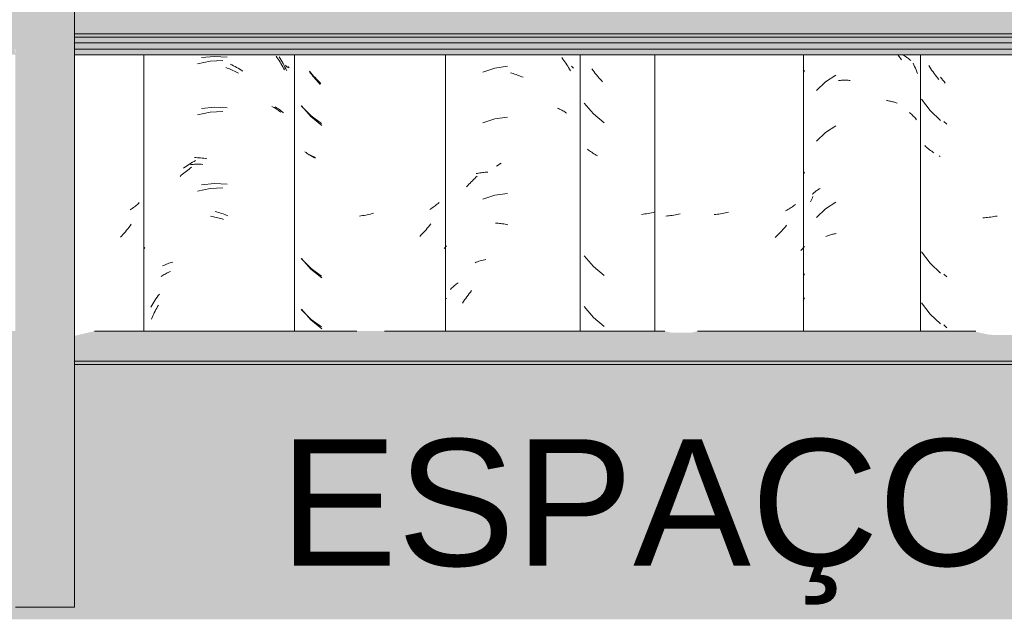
# Model space of a CAD drawing. Header units: metres. Extents: x 9.7 to 43.6, y -0.5 to 5.6.
# Tile 129 of 154: x 34.14 to 34.724, y 2.65 to 3.005. Entities that reach past the tile are written whole.
import ezdxf

# ---------------------------------------------------------------- set-up
doc = ezdxf.new("R2010")
doc.units = ezdxf.units.M
doc.layers.add('A-DETL', color=7, linetype='Continuous', lineweight=5, true_color=0x00a600)
for name, color, linetype, lineweight in [('A-GLAZ-CWMG', 7, 'Continuous', 5), ('A-ROOF', 7, 'Continuous', 5), ('A-WALL', 7, 'Continuous', 5), ('A-WALL-PATT', 7, 'Continuous', 5), ('G-ANNO-TEXT', 7, 'Continuous', 9)]:
    doc.layers.add(name, color=color, linetype=linetype, lineweight=lineweight)
doc.styles.add('Arial', font='arial.ttf', dxfattribs={"height": 0.075})

# ---------------------------------------------------------------- blocks, each defined once
blk = doc.blocks.new('FP_204-D')
at = {"layer": 'A-GLAZ-CWMG', "color": 9, "true_color": 0xc0c0c0}
for p, q in [((-16.25054, 2.97703), (-16.25115, 2.97798)), ((-16.24992, 2.97609), (-16.25054, 2.97703)), ((-16.24928, 2.97517), (-16.24992, 2.97609)), ((-16.24864, 2.97425), (-16.24928, 2.97517)), ((-16.24797, 2.97335), (-16.24864, 2.97425)), ((-16.2473, 2.97246), (-16.24797, 2.97335)), ((-16.24662, 2.97158), (-16.2473, 2.97246)), ((-16.24592, 2.97071), (-16.24662, 2.97158)), ((-16.24521, 2.96986), (-16.24592, 2.97071)), ((-16.2554, 2.95807), (-16.25037, 2.95133)), ((-16.25037, 2.95133), (-16.24428, 2.94551)), ((-16.25301, 2.9301), (-16.25357, 2.93062)), ((-16.25245, 2.9296), (-16.25301, 2.9301)), ((-16.25187, 2.9291), (-16.25245, 2.9296)), ((-16.25127, 2.92862), (-16.25187, 2.9291)), ((-16.25066, 2.92815), (-16.25127, 2.92862)), ((-16.25004, 2.92769), (-16.25066, 2.92815)), ((-16.24941, 2.92723), (-16.25004, 2.92769)), ((-16.24876, 2.9268), (-16.24941, 2.92723)), ((-16.24811, 2.92637), (-16.24876, 2.9268)), ((-16.2554, 2.86764), (-16.25037, 2.8609)), ((-16.25037, 2.8609), (-16.24428, 2.85508)), ((-16.2554, 2.8375), (-16.25037, 2.83076)), ((-16.25037, 2.83076), (-16.24428, 2.82494))]:
    blk.add_line(p, q, dxfattribs=at)
blk = doc.blocks.new('FP_205-D')
at = {"layer": 'A-GLAZ-CWMG', "color": 9, "true_color": 0xc0c0c0}
for p, q in [((-16.26928, 2.98394), (-16.26876, 2.98333)), ((-16.26876, 2.98333), (-16.26824, 2.98271)), ((-16.26824, 2.98271), (-16.26773, 2.98208)), ((-16.26639, 2.98428), (-16.26591, 2.98401)), ((-16.26591, 2.98401), (-16.26545, 2.98373)), ((-16.26545, 2.98373), (-16.26499, 2.98343)), ((-16.26499, 2.98343), (-16.26454, 2.98314)), ((-16.26454, 2.98314), (-16.26411, 2.98283)), ((-16.26411, 2.98283), (-16.26368, 2.98251)), ((-16.26773, 2.98208), (-16.26723, 2.98144)), ((-16.26368, 2.98251), (-16.26326, 2.98219)), ((-16.26326, 2.98219), (-16.26286, 2.98185)), ((-16.26286, 2.98185), (-16.26246, 2.98151)), ((-16.26246, 2.98151), (-16.26207, 2.98117)), ((-16.26207, 2.98117), (-16.2617, 2.98081)), ((-16.30624, 2.9724), (-16.31245, 2.96847)), ((-16.31245, 2.96847), (-16.31768, 2.96334)), ((-16.30468, 2.96913), (-16.30406, 2.96919)), ((-16.30406, 2.96919), (-16.30344, 2.96925)), ((-16.30344, 2.96925), (-16.30281, 2.96929)), ((-16.30281, 2.96929), (-16.30218, 2.96932)), ((-16.30218, 2.96932), (-16.30155, 2.96933)), ((-16.30155, 2.96933), (-16.30091, 2.96934)), ((-16.30091, 2.96934), (-16.30026, 2.96933)), ((-16.30026, 2.96933), (-16.29962, 2.96931)), ((-16.29962, 2.96931), (-16.29897, 2.96928)), ((-16.29897, 2.96928), (-16.29831, 2.96924)), ((-16.29831, 2.96924), (-16.29766, 2.96918)), ((-16.27622, 2.95733), (-16.27562, 2.95724)), ((-16.27562, 2.95724), (-16.27501, 2.95714)), ((-16.27501, 2.95714), (-16.27442, 2.95703)), ((-16.27442, 2.95703), (-16.27383, 2.95691)), ((-16.27383, 2.95691), (-16.27324, 2.95678)), ((-16.27324, 2.95678), (-16.27267, 2.95663)), ((-16.27267, 2.95663), (-16.2721, 2.95648)), ((-16.2721, 2.95648), (-16.27153, 2.95632)), ((-16.27153, 2.95632), (-16.27098, 2.95614)), ((-16.27098, 2.95614), (-16.27043, 2.95595)), ((-16.27043, 2.95595), (-16.26989, 2.95576)), ((-16.30624, 2.94226), (-16.31245, 2.93833)), ((-16.31245, 2.93833), (-16.31768, 2.9332)), ((-16.32017, 2.90167), (-16.31981, 2.90204)), ((-16.31981, 2.90204), (-16.31943, 2.90239)), ((-16.31943, 2.90239), (-16.31905, 2.90274)), ((-16.31905, 2.90274), (-16.31866, 2.90308)), ((-16.31866, 2.90308), (-16.31825, 2.90342)), ((-16.31825, 2.90342), (-16.31784, 2.90374)), ((-16.31784, 2.90374), (-16.31741, 2.90406)), ((-16.31741, 2.90406), (-16.31698, 2.90437)), ((-16.31698, 2.90437), (-16.31653, 2.90467)), ((-16.31653, 2.90467), (-16.31608, 2.90497)), ((-16.31608, 2.90497), (-16.31562, 2.90525)), ((-16.3212, 2.89724), (-16.32086, 2.89804)), ((-16.32086, 2.89804), (-16.32051, 2.89883)), ((-16.32051, 2.89883), (-16.32015, 2.89962)), ((-16.32015, 2.89962), (-16.31978, 2.90039)), ((-16.30624, 2.89705), (-16.31245, 2.89312)), ((-16.31245, 2.89312), (-16.31768, 2.88798)), ((-16.31057, 2.87741), (-16.31002, 2.87758)), ((-16.31002, 2.87758), (-16.30946, 2.87775)), ((-16.30946, 2.87775), (-16.30889, 2.87791)), ((-16.30889, 2.87791), (-16.30831, 2.87805)), ((-16.30831, 2.87805), (-16.30773, 2.87819)), ((-16.30773, 2.87819), (-16.30714, 2.87831)), ((-16.30714, 2.87831), (-16.30655, 2.87842)), ((-16.30655, 2.87842), (-16.30595, 2.87853)), ((-16.31219, 2.87681), (-16.31166, 2.87702)), ((-16.31166, 2.87702), (-16.31112, 2.87722)), ((-16.31112, 2.87722), (-16.31057, 2.87741))]:
    blk.add_line(p, q, dxfattribs=at)
blk = doc.blocks.new('FP_206-D')
at = {"layer": 'A-GLAZ-CWMG', "color": 9, "true_color": 0xc0c0c0}
for p, q in [((-16.32542, 2.97414), (-16.32481, 2.97518)), ((-16.32542, 2.91386), (-16.32481, 2.9149)), ((-16.33072, 2.89533), (-16.33135, 2.89487)), ((-16.33011, 2.8958), (-16.33072, 2.89533)), ((-16.37737, 2.88984), (-16.3783, 2.88975)), ((-16.37643, 2.88995), (-16.37737, 2.88984)), ((-16.3755, 2.89007), (-16.37643, 2.88995)), ((-16.37456, 2.89021), (-16.3755, 2.89007)), ((-16.37362, 2.89037), (-16.37456, 2.89021)), ((-16.37268, 2.89054), (-16.37362, 2.89037)), ((-16.37174, 2.89073), (-16.37268, 2.89054)), ((-16.3708, 2.89094), (-16.37174, 2.89073)), ((-16.36986, 2.89117), (-16.3708, 2.89094)), ((-16.33535, 2.89237), (-16.33606, 2.89199)), ((-16.33466, 2.89275), (-16.33535, 2.89237)), ((-16.33397, 2.89315), (-16.33466, 2.89275)), ((-16.3333, 2.89356), (-16.33397, 2.89315)), ((-16.33263, 2.89399), (-16.3333, 2.89356)), ((-16.33199, 2.89442), (-16.33263, 2.89399)), ((-16.33135, 2.89487), (-16.33199, 2.89442)), ((-16.33543, 2.88339), (-16.33615, 2.88254)), ((-16.34063, 2.87771), (-16.34142, 2.87695)), ((-16.33986, 2.87848), (-16.34063, 2.87771)), ((-16.3391, 2.87926), (-16.33986, 2.87848)), ((-16.33834, 2.88006), (-16.3391, 2.87926)), ((-16.3376, 2.88087), (-16.33834, 2.88006)), ((-16.33687, 2.8817), (-16.3376, 2.88087)), ((-16.33615, 2.88254), (-16.33687, 2.8817)), ((-16.34142, 2.87695), (-16.34221, 2.87621)), ((-16.32638, 2.86906), (-16.32693, 2.86849)), ((-16.32584, 2.86965), (-16.32638, 2.86906)), ((-16.32532, 2.87025), (-16.32584, 2.86965)), ((-16.32481, 2.87085), (-16.32532, 2.87025)), ((-16.32542, 2.85357), (-16.32481, 2.85461)), ((-16.32521, 2.8395), (-16.32562, 2.83863)), ((-16.32481, 2.84039), (-16.32521, 2.8395))]:
    blk.add_line(p, q, dxfattribs=at)
blk = doc.blocks.new('Rectangular Mullion - Telha Fibrocimento - Ondulada-1908998-D')
at = {"layer": 'A-GLAZ-CWMG'}
for p, q in [((-16.32532, 2.82071), (-16.32532, 2.98442)), ((-16.2561, 2.82071), (-16.2561, 2.98442))]:
    blk.add_line(p, q, dxfattribs=at)
for name in ['FP_206-D', 'FP_204-D', 'FP_205-D']:
    blk.add_blockref(name, (0, 0), dxfattribs=at)
blk = doc.blocks.new('FP_214-D')
at = {"layer": 'A-GLAZ-CWMG', "color": 9, "true_color": 0xc0c0c0}
for p, q in [((-16.50739, 2.91844), (-16.50649, 2.91903)), ((-16.50649, 2.91903), (-16.50559, 2.91961)), ((-16.50559, 2.91961), (-16.50468, 2.92017)), ((-16.52013, 2.86124), (-16.51937, 2.86154)), ((-16.51937, 2.86154), (-16.51859, 2.86183)), ((-16.51859, 2.86183), (-16.51781, 2.8621)), ((-16.51781, 2.8621), (-16.51701, 2.86236)), ((-16.51701, 2.86236), (-16.5162, 2.8626)), ((-16.5162, 2.8626), (-16.51539, 2.86282)), ((-16.51539, 2.86282), (-16.51456, 2.86303)), ((-16.51456, 2.86303), (-16.51373, 2.86322)), ((-16.52426, 2.84199), (-16.52356, 2.84291)), ((-16.52356, 2.84291), (-16.52285, 2.84381)), ((-16.52285, 2.84381), (-16.52213, 2.8447)), ((-16.52754, 2.8372), (-16.52691, 2.83818)), ((-16.52691, 2.83818), (-16.52627, 2.83915)), ((-16.52627, 2.83915), (-16.52561, 2.84011)), ((-16.52561, 2.84011), (-16.52494, 2.84105)), ((-16.52494, 2.84105), (-16.52426, 2.84199))]:
    blk.add_line(p, q, dxfattribs=at)
blk = doc.blocks.new('FP_215-D')
at = {"layer": 'A-GLAZ-CWMG', "color": 9, "true_color": 0xc0c0c0}
for p, q in [((-16.61759, 2.9736), (-16.61826, 2.9745)), ((-16.61691, 2.97272), (-16.61759, 2.9736)), ((-16.61622, 2.97184), (-16.61691, 2.97272)), ((-16.61552, 2.97098), (-16.61622, 2.97184)), ((-16.6148, 2.97014), (-16.61552, 2.97098)), ((-16.61408, 2.9693), (-16.6148, 2.97014)), ((-16.61334, 2.96848), (-16.61408, 2.9693)), ((-16.61259, 2.96768), (-16.61334, 2.96848)), ((-16.61183, 2.96689), (-16.61259, 2.96768)), ((-16.62297, 2.95422), (-16.6174, 2.94792)), ((-16.6174, 2.94792), (-16.61085, 2.94261)), ((-16.62031, 2.92646), (-16.62092, 2.92693)), ((-16.61968, 2.926), (-16.62031, 2.92646)), ((-16.61904, 2.92556), (-16.61968, 2.926)), ((-16.61839, 2.92513), (-16.61904, 2.92556)), ((-16.61772, 2.92471), (-16.61839, 2.92513)), ((-16.61705, 2.9243), (-16.61772, 2.92471)), ((-16.61636, 2.9239), (-16.61705, 2.9243)), ((-16.61566, 2.92352), (-16.61636, 2.9239)), ((-16.61494, 2.92315), (-16.61566, 2.92352)), ((-16.5431, 2.89543), (-16.54371, 2.89496)), ((-16.54249, 2.8959), (-16.5431, 2.89543)), ((-16.5419, 2.89639), (-16.54249, 2.8959)), ((-16.54132, 2.89689), (-16.5419, 2.89639)), ((-16.58587, 2.88928), (-16.58681, 2.88912)), ((-16.58493, 2.88945), (-16.58587, 2.88928)), ((-16.58399, 2.88965), (-16.58493, 2.88945)), ((-16.58305, 2.88986), (-16.58399, 2.88965)), ((-16.58211, 2.89008), (-16.58305, 2.88986)), ((-16.58116, 2.89033), (-16.58211, 2.89008)), ((-16.58022, 2.89059), (-16.58116, 2.89033)), ((-16.54631, 2.89322), (-16.54699, 2.89282)), ((-16.54564, 2.89364), (-16.54631, 2.89322)), ((-16.54499, 2.89407), (-16.54564, 2.89364)), ((-16.54434, 2.89451), (-16.54499, 2.89407)), ((-16.54371, 2.89496), (-16.54434, 2.89451)), ((-16.58775, 2.88898), (-16.58868, 2.88885)), ((-16.58681, 2.88912), (-16.58775, 2.88898)), ((-16.54707, 2.88336), (-16.54776, 2.88249)), ((-16.54639, 2.88424), (-16.54707, 2.88336)), ((-16.55216, 2.87754), (-16.55293, 2.87677)), ((-16.5514, 2.87833), (-16.55216, 2.87754)), ((-16.55065, 2.87914), (-16.5514, 2.87833)), ((-16.54991, 2.87995), (-16.55065, 2.87914)), ((-16.54918, 2.88078), (-16.54991, 2.87995)), ((-16.54847, 2.88163), (-16.54918, 2.88078)), ((-16.54776, 2.88249), (-16.54847, 2.88163)), ((-16.53791, 2.87024), (-16.53835, 2.86972)), ((-16.53748, 2.87076), (-16.53791, 2.87024)), ((-16.53706, 2.87128), (-16.53748, 2.87076)), ((-16.62297, 2.86379), (-16.6174, 2.85749)), ((-16.6174, 2.85749), (-16.61085, 2.85218)), ((-16.53706, 2.84009), (-16.53713, 2.83992)), ((-16.62297, 2.83365), (-16.6174, 2.82735)), ((-16.6174, 2.82735), (-16.61085, 2.82204))]:
    blk.add_line(p, q, dxfattribs=at)
blk = doc.blocks.new('FP_216-D')
at = {"layer": 'A-GLAZ-CWMG', "color": 9, "true_color": 0xc0c0c0}
for p, q in [((-16.67459, 2.98348), (-16.68219, 2.98271)), ((-16.66696, 2.98307), (-16.67459, 2.98348)), ((-16.63625, 2.98319), (-16.63563, 2.9822)), ((-16.6652, 2.9788), (-16.66426, 2.97837)), ((-16.66426, 2.97837), (-16.66332, 2.97791)), ((-16.66332, 2.97791), (-16.66238, 2.97744)), ((-16.66238, 2.97744), (-16.66146, 2.97695)), ((-16.66146, 2.97695), (-16.66053, 2.97644)), ((-16.63563, 2.9822), (-16.63503, 2.98119)), ((-16.63503, 2.98119), (-16.63445, 2.98018)), ((-16.63445, 2.98018), (-16.63387, 2.97915)), ((-16.63387, 2.97915), (-16.63332, 2.97811)), ((-16.63332, 2.97811), (-16.63278, 2.97706)), ((-16.63278, 2.97706), (-16.63225, 2.976)), ((-16.63112, 2.97755), (-16.63074, 2.97711)), ((-16.63074, 2.97711), (-16.63038, 2.97667)), ((-16.66053, 2.97644), (-16.65961, 2.97591)), ((-16.65961, 2.97591), (-16.6587, 2.97537)), ((-16.6587, 2.97537), (-16.65779, 2.9748)), ((-16.63225, 2.976), (-16.63174, 2.97494)), ((-16.63867, 2.95362), (-16.638, 2.95321)), ((-16.67459, 2.95333), (-16.68219, 2.95257)), ((-16.66696, 2.95292), (-16.67459, 2.95333)), ((-16.638, 2.95321), (-16.63735, 2.95279)), ((-16.63735, 2.95279), (-16.63671, 2.95236)), ((-16.63671, 2.95236), (-16.63608, 2.95191)), ((-16.63608, 2.95191), (-16.63547, 2.95145)), ((-16.63547, 2.95145), (-16.63487, 2.95098)), ((-16.63487, 2.95098), (-16.63429, 2.9505)), ((-16.63429, 2.9505), (-16.63372, 2.95001)), ((-16.69213, 2.91783), (-16.69124, 2.91845)), ((-16.69124, 2.91845), (-16.69034, 2.91905)), ((-16.69034, 2.91905), (-16.68944, 2.91964)), ((-16.68944, 2.91964), (-16.68854, 2.92021)), ((-16.68854, 2.92021), (-16.68762, 2.92076)), ((-16.68762, 2.92076), (-16.68671, 2.92129)), ((-16.68671, 2.92129), (-16.68578, 2.92181)), ((-16.68651, 2.9235), (-16.68559, 2.92348)), ((-16.68559, 2.92348), (-16.68466, 2.92343)), ((-16.68466, 2.92343), (-16.68373, 2.92337)), ((-16.68373, 2.92337), (-16.68279, 2.92329)), ((-16.68279, 2.92329), (-16.68185, 2.9232)), ((-16.68185, 2.9232), (-16.68091, 2.92308)), ((-16.68091, 2.92308), (-16.67996, 2.92295)), ((-16.67996, 2.92295), (-16.67901, 2.92279)), ((-16.69301, 2.91719), (-16.69213, 2.91783)), ((-16.67459, 2.90812), (-16.68219, 2.90735)), ((-16.66696, 2.90771), (-16.67459, 2.90812)), ((-16.67425, 2.89162), (-16.67329, 2.89135)), ((-16.67329, 2.89135), (-16.67234, 2.89107)), ((-16.67234, 2.89107), (-16.67138, 2.89077)), ((-16.67138, 2.89077), (-16.67043, 2.89046)), ((-16.67043, 2.89046), (-16.66947, 2.89012)), ((-16.66947, 2.89012), (-16.66852, 2.88976)), ((-16.66852, 2.88976), (-16.66757, 2.88939)), ((-16.66757, 2.88939), (-16.66662, 2.889)), ((-16.70461, 2.85968), (-16.70387, 2.86001)), ((-16.70387, 2.86001), (-16.70311, 2.86032)), ((-16.70311, 2.86032), (-16.70235, 2.86062)), ((-16.70235, 2.86062), (-16.70157, 2.8609)), ((-16.70157, 2.8609), (-16.70078, 2.86116)), ((-16.70078, 2.86116), (-16.69998, 2.86141)), ((-16.69998, 2.86141), (-16.69918, 2.86165)), ((-16.70534, 2.85934), (-16.70461, 2.85968)), ((-16.70794, 2.84177), (-16.70725, 2.8427)), ((-16.71176, 2.83593), (-16.71116, 2.83693)), ((-16.71116, 2.83693), (-16.71054, 2.83793)), ((-16.71054, 2.83793), (-16.70991, 2.83891)), ((-16.70991, 2.83891), (-16.70927, 2.83987)), ((-16.70927, 2.83987), (-16.70861, 2.84083)), ((-16.70861, 2.84083), (-16.70794, 2.84177)), ((-16.71235, 2.83492), (-16.71176, 2.83593))]:
    blk.add_line(p, q, dxfattribs=at)
blk = doc.blocks.new('FP_224-D')
at = {"layer": 'A-GLAZ-CWMG', "color": 9, "true_color": 0xc0c0c0}
for p, q in [((-16.24349, 2.97023), (-16.24417, 2.97112)), ((-16.2428, 2.96936), (-16.24349, 2.97023)), ((-16.2421, 2.96849), (-16.2428, 2.96936)), ((-16.24139, 2.96765), (-16.2421, 2.96849)), ((-16.24219, 2.94493), (-16.24045, 2.9433)), ((-16.2443, 2.92414), (-16.24496, 2.92456)), ((-16.21811, 2.88789), (-16.21903, 2.88784)), ((-16.21718, 2.88796), (-16.21811, 2.88789)), ((-16.21625, 2.88805), (-16.21718, 2.88796)), ((-16.21532, 2.88815), (-16.21625, 2.88805)), ((-16.21439, 2.88826), (-16.21532, 2.88815)), ((-16.21345, 2.8884), (-16.21439, 2.88826)), ((-16.21251, 2.88855), (-16.21345, 2.8884)), ((-16.21157, 2.88872), (-16.21251, 2.88855)), ((-16.21063, 2.8889), (-16.21157, 2.88872)), ((-16.24219, 2.85451), (-16.24045, 2.85287)), ((-16.24219, 2.82436), (-16.24045, 2.82273))]:
    blk.add_line(p, q, dxfattribs=at)
blk = doc.blocks.new('FP_225-D')
at = {"layer": 'A-GLAZ-CWMG', "color": 9, "true_color": 0xc0c0c0}
for p, q in [((-16.26046, 2.97941), (-16.25998, 2.97842)), ((-16.25998, 2.97842), (-16.25952, 2.97743)), ((-16.25952, 2.97743), (-16.25906, 2.97642)), ((-16.25906, 2.97642), (-16.25863, 2.97541)), ((-16.25863, 2.97541), (-16.2582, 2.9744)), ((-16.2582, 2.9744), (-16.25779, 2.97337)), ((-16.26251, 2.95015), (-16.26194, 2.94965)), ((-16.26194, 2.94965), (-16.26139, 2.94915)), ((-16.26139, 2.94915), (-16.26084, 2.94863)), ((-16.26084, 2.94863), (-16.26032, 2.94811)), ((-16.26032, 2.94811), (-16.2598, 2.94757)), ((-16.2598, 2.94757), (-16.25931, 2.94703)), ((-16.25931, 2.94703), (-16.25882, 2.94648)), ((-16.25882, 2.94648), (-16.25836, 2.94592))]:
    blk.add_line(p, q, dxfattribs=at)
blk = doc.blocks.new('FP_226-D')
at = {"layer": 'A-GLAZ-CWMG', "color": 9, "true_color": 0xc0c0c0}
for p, q in [((-16.40322, 2.88926), (-16.40416, 2.88913)), ((-16.40229, 2.88941), (-16.40322, 2.88926)), ((-16.40135, 2.88959), (-16.40229, 2.88941)), ((-16.40041, 2.88977), (-16.40135, 2.88959)), ((-16.39947, 2.88998), (-16.40041, 2.88977)), ((-16.39852, 2.8902), (-16.39947, 2.88998)), ((-16.40603, 2.88891), (-16.40696, 2.88882)), ((-16.4051, 2.88901), (-16.40603, 2.88891)), ((-16.40416, 2.88913), (-16.4051, 2.88901))]:
    blk.add_line(p, q, dxfattribs=at)
blk = doc.blocks.new('Rectangular Mullion - Telha Fibrocimento - Ondulada-V213-D')
at = {"layer": 'A-GLAZ-CWMG'}
blk.add_line((-16.53757, 2.82071), (-16.53757, 2.98442), dxfattribs=at)
for name in ['FP_225-D', 'FP_216-D', 'FP_214-D', 'FP_215-D', 'FP_224-D', 'FP_226-D']:
    blk.add_blockref(name, (0, 0), dxfattribs=at)
blk = doc.blocks.new('FP_234-D')
at = {"layer": 'A-GLAZ-CWMG', "color": 9, "true_color": 0xc0c0c0}
for p, q in [((-16.45017, 2.97511), (-16.45083, 2.97601)), ((-16.4495, 2.97422), (-16.45017, 2.97511)), ((-16.44881, 2.97334), (-16.4495, 2.97422)), ((-16.44812, 2.97247), (-16.44881, 2.97334)), ((-16.44741, 2.97161), (-16.44812, 2.97247)), ((-16.44669, 2.97077), (-16.44741, 2.97161)), ((-16.44597, 2.96994), (-16.44669, 2.97077)), ((-16.44523, 2.96913), (-16.44597, 2.96994)), ((-16.44448, 2.96832), (-16.44523, 2.96913)), ((-16.45548, 2.95579), (-16.44998, 2.94942)), ((-16.44998, 2.94942), (-16.4435, 2.94404)), ((-16.45285, 2.928), (-16.45346, 2.92847)), ((-16.45223, 2.92754), (-16.45285, 2.928)), ((-16.4516, 2.92709), (-16.45223, 2.92754)), ((-16.45096, 2.92665), (-16.4516, 2.92709)), ((-16.4503, 2.92622), (-16.45096, 2.92665)), ((-16.44963, 2.9258), (-16.4503, 2.92622)), ((-16.44895, 2.9254), (-16.44963, 2.9258)), ((-16.44826, 2.925), (-16.44895, 2.9254)), ((-16.44755, 2.92463), (-16.44826, 2.925)), ((-16.4205, 2.89), (-16.42148, 2.88989)), ((-16.41952, 2.89013), (-16.4205, 2.89)), ((-16.41853, 2.89028), (-16.41952, 2.89013)), ((-16.41754, 2.89045), (-16.41853, 2.89028)), ((-16.41655, 2.89064), (-16.41754, 2.89045)), ((-16.41555, 2.89084), (-16.41655, 2.89064)), ((-16.41456, 2.89107), (-16.41555, 2.89084)), ((-16.41357, 2.89131), (-16.41456, 2.89107)), ((-16.45548, 2.86536), (-16.44998, 2.859)), ((-16.44998, 2.859), (-16.4435, 2.85361)), ((-16.45548, 2.83522), (-16.44998, 2.82885)), ((-16.44998, 2.82885), (-16.4435, 2.82346))]:
    blk.add_line(p, q, dxfattribs=at)
blk = doc.blocks.new('FP_235-D')
at = {"layer": 'A-GLAZ-CWMG', "color": 9, "true_color": 0xc0c0c0}
for p, q in [((-16.46864, 2.98272), (-16.46804, 2.9819)), ((-16.50093, 2.97766), (-16.5084, 2.97655)), ((-16.46804, 2.9819), (-16.46744, 2.98107)), ((-16.46744, 2.98107), (-16.46686, 2.98024)), ((-16.46686, 2.98024), (-16.46629, 2.97939)), ((-16.46629, 2.97939), (-16.46573, 2.97853)), ((-16.46573, 2.97853), (-16.46518, 2.97766)), ((-16.46518, 2.97766), (-16.46465, 2.97678)), ((-16.46465, 2.97678), (-16.46413, 2.97589)), ((-16.46292, 2.97766), (-16.46253, 2.9773)), ((-16.46253, 2.9773), (-16.46215, 2.97693)), ((-16.46215, 2.97693), (-16.46178, 2.97656)), ((-16.5084, 2.97655), (-16.51555, 2.97417)), ((-16.49917, 2.97373), (-16.49833, 2.9735)), ((-16.49833, 2.9735), (-16.49749, 2.97326)), ((-16.49749, 2.97326), (-16.49665, 2.973)), ((-16.49665, 2.973), (-16.49581, 2.97272)), ((-16.49581, 2.97272), (-16.49497, 2.97242)), ((-16.49497, 2.97242), (-16.49414, 2.97211)), ((-16.49414, 2.97211), (-16.4933, 2.97179)), ((-16.4933, 2.97179), (-16.49247, 2.97144)), ((-16.49247, 2.97144), (-16.49164, 2.97109)), ((-16.46413, 2.97589), (-16.46362, 2.97499)), ((-16.50093, 2.94752), (-16.5084, 2.94641)), ((-16.47131, 2.95284), (-16.47065, 2.95255)), ((-16.47065, 2.95255), (-16.47001, 2.95225)), ((-16.47001, 2.95225), (-16.46938, 2.95194)), ((-16.46938, 2.95194), (-16.46876, 2.95162)), ((-16.46876, 2.95162), (-16.46816, 2.95129)), ((-16.46816, 2.95129), (-16.46756, 2.95094)), ((-16.46756, 2.95094), (-16.46697, 2.95059)), ((-16.46697, 2.95059), (-16.4664, 2.95022)), ((-16.4664, 2.95022), (-16.46584, 2.94984)), ((-16.5084, 2.94641), (-16.51555, 2.94402)), ((-16.51947, 2.914), (-16.51874, 2.91417)), ((-16.51874, 2.91417), (-16.51799, 2.91431)), ((-16.51799, 2.91431), (-16.51724, 2.91445)), ((-16.51724, 2.91445), (-16.51648, 2.91457)), ((-16.51648, 2.91457), (-16.51572, 2.91467)), ((-16.51572, 2.91467), (-16.51495, 2.91476)), ((-16.51495, 2.91476), (-16.51417, 2.91483)), ((-16.51417, 2.91483), (-16.51339, 2.91489)), ((-16.51339, 2.91489), (-16.5126, 2.91494)), ((-16.52512, 2.90621), (-16.52446, 2.90696)), ((-16.52446, 2.90696), (-16.52378, 2.90769)), ((-16.52378, 2.90769), (-16.5231, 2.90842)), ((-16.5231, 2.90842), (-16.52241, 2.90913)), ((-16.52241, 2.90913), (-16.52171, 2.90982)), ((-16.52171, 2.90982), (-16.521, 2.91051)), ((-16.521, 2.91051), (-16.52028, 2.91118)), ((-16.52028, 2.91118), (-16.51955, 2.91183)), ((-16.51955, 2.91183), (-16.51882, 2.91248)), ((-16.5084, 2.90119), (-16.51555, 2.89881)), ((-16.50093, 2.9023), (-16.5084, 2.90119)), ((-16.50807, 2.88476), (-16.50725, 2.8847)), ((-16.50725, 2.8847), (-16.50643, 2.88462)), ((-16.50643, 2.88462), (-16.5056, 2.88453)), ((-16.5056, 2.88453), (-16.50477, 2.88443)), ((-16.50477, 2.88443), (-16.50394, 2.88431)), ((-16.50394, 2.88431), (-16.50311, 2.88417)), ((-16.50311, 2.88417), (-16.50227, 2.88402)), ((-16.50227, 2.88402), (-16.50143, 2.88385)), ((-16.50143, 2.88385), (-16.5006, 2.88366)), ((-16.53179, 2.84805), (-16.53126, 2.84845)), ((-16.53126, 2.84845), (-16.53071, 2.84884)), ((-16.53071, 2.84884), (-16.53015, 2.84922)), ((-16.53473, 2.84544), (-16.53427, 2.84589)), ((-16.53427, 2.84589), (-16.5338, 2.84634)), ((-16.5338, 2.84634), (-16.53332, 2.84678)), ((-16.53332, 2.84678), (-16.53282, 2.84721)), ((-16.53282, 2.84721), (-16.53231, 2.84764)), ((-16.53231, 2.84764), (-16.53179, 2.84805))]:
    blk.add_line(p, q, dxfattribs=at)
blk = doc.blocks.new('FP_236-D')
at = {"layer": 'A-GLAZ-CWMG', "color": 9, "true_color": 0xc0c0c0}
for p, q in [((-16.61742, 2.97371), (-16.61821, 2.97467)), ((-16.61661, 2.97276), (-16.61742, 2.97371)), ((-16.61579, 2.97183), (-16.61661, 2.97276)), ((-16.61496, 2.97092), (-16.61579, 2.97183)), ((-16.61411, 2.97002), (-16.61496, 2.97092)), ((-16.61325, 2.96913), (-16.61411, 2.97002)), ((-16.61238, 2.96827), (-16.61325, 2.96913)), ((-16.6115, 2.96742), (-16.61238, 2.96827)), ((-16.62325, 2.95411), (-16.61731, 2.94815)), ((-16.61731, 2.94815), (-16.61122, 2.94374)), ((-16.62031, 2.92646), (-16.62104, 2.92694)), ((-16.61955, 2.92599), (-16.62031, 2.92646)), ((-16.61878, 2.92554), (-16.61955, 2.92599)), ((-16.618, 2.9251), (-16.61878, 2.92554)), ((-16.6172, 2.92468), (-16.618, 2.9251)), ((-16.61639, 2.92428), (-16.6172, 2.92468)), ((-16.61557, 2.92389), (-16.61639, 2.92428)), ((-16.61473, 2.92352), (-16.61557, 2.92389)), ((-16.62325, 2.86368), (-16.61731, 2.85772)), ((-16.61731, 2.85772), (-16.61122, 2.85331)), ((-16.62325, 2.83354), (-16.61731, 2.82757)), ((-16.61731, 2.82757), (-16.61122, 2.82317))]:
    blk.add_line(p, q, dxfattribs=at)
blk = doc.blocks.new('FP_237-D')
at = {"layer": 'A-GLAZ-CWMG', "color": 9, "true_color": 0xc0c0c0}
for p, q in [((-16.63794, 2.9835), (-16.63736, 2.98266)), ((-16.63736, 2.98266), (-16.63679, 2.9818)), ((-16.6772, 2.98061), (-16.68464, 2.97906)), ((-16.6696, 2.98093), (-16.6772, 2.98061)), ((-16.66783, 2.97683), (-16.66699, 2.97652)), ((-16.63679, 2.9818), (-16.63623, 2.98093)), ((-16.63623, 2.98093), (-16.63569, 2.98006)), ((-16.63569, 2.98006), (-16.63515, 2.97917)), ((-16.63515, 2.97917), (-16.63463, 2.97827)), ((-16.63463, 2.97827), (-16.63412, 2.97737)), ((-16.63412, 2.97737), (-16.63362, 2.97645)), ((-16.63246, 2.97817), (-16.63203, 2.97773)), ((-16.63203, 2.97773), (-16.63161, 2.97728)), ((-16.63161, 2.97728), (-16.63119, 2.97682)), ((-16.66699, 2.97652), (-16.66615, 2.9762)), ((-16.66615, 2.9762), (-16.66531, 2.97586)), ((-16.66531, 2.97586), (-16.66447, 2.9755)), ((-16.66447, 2.9755), (-16.66363, 2.97513)), ((-16.66363, 2.97513), (-16.6628, 2.97474)), ((-16.6628, 2.97474), (-16.66197, 2.97434)), ((-16.66197, 2.97434), (-16.66114, 2.97393)), ((-16.66114, 2.97393), (-16.66032, 2.97349)), ((-16.63362, 2.97645), (-16.63313, 2.97553)), ((-16.6405, 2.95377), (-16.63988, 2.95345)), ((-16.63988, 2.95345), (-16.63926, 2.95312)), ((-16.6772, 2.95046), (-16.68464, 2.94892)), ((-16.6696, 2.95079), (-16.6772, 2.95046)), ((-16.63926, 2.95312), (-16.63865, 2.95277)), ((-16.63865, 2.95277), (-16.63806, 2.95242)), ((-16.63806, 2.95242), (-16.63748, 2.95205)), ((-16.63748, 2.95205), (-16.6369, 2.95167)), ((-16.6369, 2.95167), (-16.63634, 2.95129)), ((-16.63634, 2.95129), (-16.63579, 2.95089)), ((-16.63579, 2.95089), (-16.63526, 2.95048)), ((-16.6888, 2.91939), (-16.68801, 2.91946)), ((-16.68801, 2.91946), (-16.68722, 2.91951)), ((-16.68722, 2.91951), (-16.68642, 2.91955)), ((-16.68642, 2.91955), (-16.68562, 2.91957)), ((-16.68562, 2.91957), (-16.68481, 2.91958)), ((-16.68481, 2.91958), (-16.684, 2.91958)), ((-16.684, 2.91958), (-16.68319, 2.91956)), ((-16.68319, 2.91956), (-16.68237, 2.91952)), ((-16.68237, 2.91952), (-16.68154, 2.91948)), ((-16.69495, 2.91235), (-16.69422, 2.91301)), ((-16.69422, 2.91301), (-16.69348, 2.91365)), ((-16.69348, 2.91365), (-16.69273, 2.91428)), ((-16.69273, 2.91428), (-16.69198, 2.9149)), ((-16.69198, 2.9149), (-16.69121, 2.9155)), ((-16.69121, 2.9155), (-16.69045, 2.91609)), ((-16.69045, 2.91609), (-16.68967, 2.91667)), ((-16.68967, 2.91667), (-16.68889, 2.91723)), ((-16.68889, 2.91723), (-16.6881, 2.91778)), ((-16.6772, 2.90525), (-16.68464, 2.9037)), ((-16.6696, 2.90558), (-16.6772, 2.90525)), ((-16.67686, 2.88878), (-16.67602, 2.88863)), ((-16.67602, 2.88863), (-16.67518, 2.88847)), ((-16.67518, 2.88847), (-16.67434, 2.88829)), ((-16.67434, 2.88829), (-16.67349, 2.8881)), ((-16.67349, 2.8881), (-16.67265, 2.88789)), ((-16.67265, 2.88789), (-16.6718, 2.88766)), ((-16.6718, 2.88766), (-16.67096, 2.88742)), ((-16.67096, 2.88742), (-16.67011, 2.88717)), ((-16.67011, 2.88717), (-16.66926, 2.8869)), ((-16.70499, 2.85381), (-16.7044, 2.85417)), ((-16.7044, 2.85417), (-16.7038, 2.85452)), ((-16.7038, 2.85452), (-16.70319, 2.85486)), ((-16.70319, 2.85486), (-16.70257, 2.85518)), ((-16.70257, 2.85518), (-16.70194, 2.8555)), ((-16.70194, 2.8555), (-16.7013, 2.85581)), ((-16.7013, 2.85581), (-16.70064, 2.8561)), ((-16.70614, 2.85305), (-16.70557, 2.85343)), ((-16.70557, 2.85343), (-16.70499, 2.85381)), ((-16.71071, 2.83064), (-16.71026, 2.83159)), ((-16.71026, 2.83159), (-16.70979, 2.83252)), ((-16.70979, 2.83252), (-16.7093, 2.83345)), ((-16.7093, 2.83345), (-16.70881, 2.83437)), ((-16.70881, 2.83437), (-16.7083, 2.83527)), ((-16.7083, 2.83527), (-16.70778, 2.83617)), ((-16.712, 2.82776), (-16.71159, 2.82873)), ((-16.71159, 2.82873), (-16.71116, 2.82969)), ((-16.71116, 2.82969), (-16.71071, 2.83064))]:
    blk.add_line(p, q, dxfattribs=at)
blk = doc.blocks.new('FP_238-D')
at = {"layer": 'A-GLAZ-CWMG', "color": 9, "true_color": 0xc0c0c0}
for p, q in [((-16.72082, 2.89529), (-16.72142, 2.89481)), ((-16.72025, 2.89579), (-16.72082, 2.89529)), ((-16.71968, 2.8963), (-16.72025, 2.89579)), ((-16.71914, 2.89681), (-16.71968, 2.8963)), ((-16.72391, 2.89297), (-16.72456, 2.89254)), ((-16.72327, 2.89341), (-16.72391, 2.89297)), ((-16.72264, 2.89387), (-16.72327, 2.89341)), ((-16.72202, 2.89433), (-16.72264, 2.89387)), ((-16.72142, 2.89481), (-16.72202, 2.89433)), ((-16.72398, 2.88398), (-16.72464, 2.88308)), ((-16.72883, 2.87789), (-16.72957, 2.87708)), ((-16.7281, 2.87873), (-16.72883, 2.87789)), ((-16.72739, 2.87957), (-16.7281, 2.87873)), ((-16.72668, 2.88043), (-16.72739, 2.87957)), ((-16.72599, 2.8813), (-16.72668, 2.88043)), ((-16.72531, 2.88218), (-16.72599, 2.8813)), ((-16.72464, 2.88308), (-16.72531, 2.88218)), ((-16.72957, 2.87708), (-16.73032, 2.87627)), ((-16.71589, 2.8703), (-16.71632, 2.86975))]:
    blk.add_line(p, q, dxfattribs=at)
blk = doc.blocks.new('Rectangular Mullion - Telha Fibrocimento - Ondulada-V227-D')
at = {"layer": 'A-GLAZ-CWMG'}
for p, q in [((-16.7164, 2.82071), (-16.7164, 2.98442)), ((-16.62713, 2.82071), (-16.62713, 2.98442)), ((-16.45781, 2.82071), (-16.45781, 2.98442)), ((-16.41357, 2.82071), (-16.41357, 2.98442))]:
    blk.add_line(p, q, dxfattribs=at)
for name in ['FP_237-D', 'FP_236-D', 'FP_235-D', 'FP_234-D', 'FP_238-D']:
    blk.add_blockref(name, (0, 0), dxfattribs=at)
blk = doc.blocks.new('LONGARINA_STEEL_FRAME - LONGARINA_STEEL_FRAME-1917798-D')
at = {"layer": 'A-ROOF', "true_color": 0x9fa09c}
blk.add_hatch(color=253, dxfattribs=at).paths.add_polyline_path([(-16.75754, 2.6571), (-16.75754, 3.68355), (-16.79254, 3.68355), (-16.79254, 2.6571), (-16.76343, 2.6571)])
h = blk.add_hatch(color=253, dxfattribs=at)
h.paths.add_polyline_path([(-15.63984, 2.99678), (-15.50504, 2.99678), (-15.50504, 3.0136), (-15.64307, 3.0136), (-15.64976, 3.01206), (-15.66207, 3.01225), (-15.66724, 3.0136), (-16.19607, 3.0136), (-16.20276, 3.01206), (-16.21507, 3.01225), (-16.22024, 3.0136), (-16.74907, 3.0136), (-16.75754, 3.01165), (-16.75754, 2.99678), (-15.63998, 2.99678)])
h.paths.add_polyline_path([(-18.02501, 2.99678), (-16.79254, 2.99678), (-16.79254, 3.0136), (-17.30207, 3.0136), (-17.30876, 3.01206), (-17.32107, 3.01225), (-17.32624, 3.0136), (-18.04504, 3.0136), (-18.04504, 2.99678)])
h = blk.add_hatch(color=253, dxfattribs=at)
h.paths.add_polyline_path([(-16.75754, 2.99481), (-15.50504, 2.99481), (-15.50504, 2.99678), (-16.75754, 2.99678)])
h.paths.add_polyline_path([(-18.02501, 2.99481), (-16.79254, 2.99481), (-16.79254, 2.99678), (-18.04504, 2.99678), (-18.04504, 2.99481)])
h = blk.add_hatch(color=253, dxfattribs=at)
h.paths.add_polyline_path([(-18.04504, 2.99154), (-16.79254, 2.99154), (-16.79254, 2.99481), (-18.04504, 2.99481), (-18.04504, 2.99367)])
h.paths.add_polyline_path([(-15.64062, 2.99154), (-15.50504, 2.99154), (-15.50504, 2.99481), (-16.75754, 2.99481), (-16.75754, 2.99154), (-15.64076, 2.99154)])
h = blk.add_hatch(color=253, dxfattribs=at)
h.paths.add_polyline_path([(-15.64201, 2.98769), (-15.50504, 2.98769), (-15.50504, 2.99154), (-16.75754, 2.99154), (-16.75754, 2.98769), (-15.6525, 2.98769)])
h.paths.add_polyline_path([(-18.02501, 2.98769), (-16.79254, 2.98769), (-16.79254, 2.99154), (-18.04504, 2.99154), (-18.04504, 2.98769)])
h = blk.add_hatch(color=253, dxfattribs=at)
h.paths.add_polyline_path([(-16.70046, 2.98442), (-15.50504, 2.98442), (-15.50504, 2.98769), (-16.75754, 2.98769), (-16.75754, 2.98442), (-16.70205, 2.98442)])
h.paths.add_polyline_path([(-18.04366, 2.98442), (-16.79254, 2.98442), (-16.79302, 2.98769), (-18.04504, 2.98769), (-18.04504, 2.98442)])
h = blk.add_hatch(color=253, dxfattribs=at)
h.paths.add_polyline_path([(-18.04504, 2.80282), (-16.79254, 2.80282), (-16.79254, 2.80702), (-18.04504, 2.80702), (-18.04504, 2.80482)])
h.paths.add_polyline_path([(-15.63978, 2.80282), (-15.50504, 2.80282), (-15.50504, 2.80702), (-16.75754, 2.80702), (-16.75754, 2.80282), (-15.63991, 2.80282)])
h = blk.add_hatch(color=253, dxfattribs=at)
h.paths.add_polyline_path([(-16.75293, 2.80084), (-15.50504, 2.80084), (-15.50504, 2.80282), (-16.75754, 2.80282), (-16.75754, 2.80084)])
h.paths.add_polyline_path([(-18.02501, 2.80084), (-16.79254, 2.80084), (-16.79254, 2.80282), (-18.04504, 2.80282), (-18.04504, 2.80084)])
h = blk.add_hatch(color=253, dxfattribs=at)
h.paths.add_polyline_path([(-15.85228, 2.79767), (-15.50504, 2.79767), (-15.50504, 2.80084), (-16.75754, 2.80084), (-16.75754, 2.79767), (-15.86768, 2.79767)])
h.paths.add_polyline_path([(-17.71865, 2.79767), (-16.79254, 2.79767), (-16.79254, 2.80084), (-18.04504, 2.80084), (-18.04504, 2.79767), (-17.72163, 2.79767)])
at = {"layer": 'A-ROOF'}
for p, q in [((-16.75754, 2.6571), (-16.75754, 3.68355)), ((-15.50504, 2.99678), (-16.75754, 2.99678)), ((-15.50504, 2.99481), (-16.75754, 2.99481)), ((-15.50504, 2.99154), (-16.75754, 2.99154)), ((-15.50504, 2.98769), (-16.75754, 2.98769)), ((-15.50504, 2.98442), (-16.75754, 2.98442)), ((-15.50504, 2.80282), (-16.75754, 2.80282)), ((-15.50504, 2.80084), (-16.75754, 2.80084))]:
    blk.add_line(p, q, dxfattribs=at)

msp = doc.modelspace()

# ---------------------------------------------------------------- hatches: boundary and pattern name
at = {"layer": 'A-WALL-PATT', "true_color": 0xd6d6d6}
h = msp.add_hatch(color=254, dxfattribs=at)
h.paths.add_polyline_path([(33.46589, 2.65), (35.46015, 2.65), (35.46015, 2.6571), (35.42515, 2.6571), (35.42515, 2.79767), (34.17265, 2.79767), (34.17265, 2.6571), (34.13765, 2.6571), (34.13765, 2.79767), (32.88515, 2.79767), (32.88515, 2.6571), (32.85015, 2.6571), (32.85015, 2.65), (33.32571, 2.65)])
h.paths.add_polyline_path([(34.54524, 2.80671), (34.54584, 2.80702), (35.42515, 2.80702), (35.42515, 2.82071), (35.28818, 2.82016), (35.28043, 2.81834), (35.26812, 2.81853), (35.25802, 2.82071), (35.09488, 2.82071), (35.09138, 2.81983), (35.07925, 2.81979), (35.07549, 2.82071), (34.73754, 2.82071), (34.72743, 2.81834), (34.71512, 2.81853), (34.70502, 2.82071), (34.54188, 2.82071), (34.53838, 2.81983), (34.52625, 2.81979), (34.52249, 2.82071), (34.18454, 2.82071), (34.17265, 2.81793), (34.17265, 2.80702), (34.54501, 2.80702)])
h.paths.add_polyline_path([(33.04536, 2.80685), (33.04569, 2.80702), (34.13765, 2.80702), (34.13765, 2.82071), (33.98888, 2.82071), (33.98538, 2.81983), (33.97325, 2.81979), (33.96949, 2.82071), (33.63154, 2.82071), (33.62143, 2.81834), (33.60912, 2.81853), (33.59902, 2.82071), (33.43588, 2.82071), (33.43238, 2.81983), (33.42025, 2.81979), (33.41649, 2.82071), (32.88515, 2.82071), (32.88515, 2.80702), (33.04536, 2.80702)])

# ---------------------------------------------------------------- linework, layer by layer
at = {"layer": 'A-DETL', "color": 7}
msp.add_line((34.17265, 2.6571), (34.13765, 2.6571), dxfattribs=at)
at = {"layer": 'A-WALL'}
for p, q in [((34.33998, 2.82071), (34.18454, 2.82071)), ((34.51649, 2.82071), (34.35647, 2.82071)), ((34.52249, 2.82071), (34.51663, 2.82071)), ((34.70696, 2.82071), (34.54188, 2.82071))]:
    msp.add_line(p, q, dxfattribs=at)

# ---------------------------------------------------------------- block references
at = {"layer": 'A-GLAZ-CWMG'}
for name in ['Rectangular Mullion - Telha Fibrocimento - Ondulada-V227-D', 'Rectangular Mullion - Telha Fibrocimento - Ondulada-V213-D', 'Rectangular Mullion - Telha Fibrocimento - Ondulada-1908998-D']:
    msp.add_blockref(name, (50.93019, 0), dxfattribs=at)
at = {"layer": 'A-ROOF'}
msp.add_blockref('LONGARINA_STEEL_FRAME - LONGARINA_STEEL_FRAME-1917798-D', (50.93019, 0), dxfattribs=at)

# ---------------------------------------------------------------- texts
at = {"layer": 'G-ANNO-TEXT', "insert": (34.29413, 2.75669), "char_height": 0.075, "width": 1.2987338, "attachment_point": 1, "style": 'Arial'}
msp.add_mtext('ESPAÇO INABITÁVEL', dxfattribs=at)

doc.saveas('drawing.dxf')
